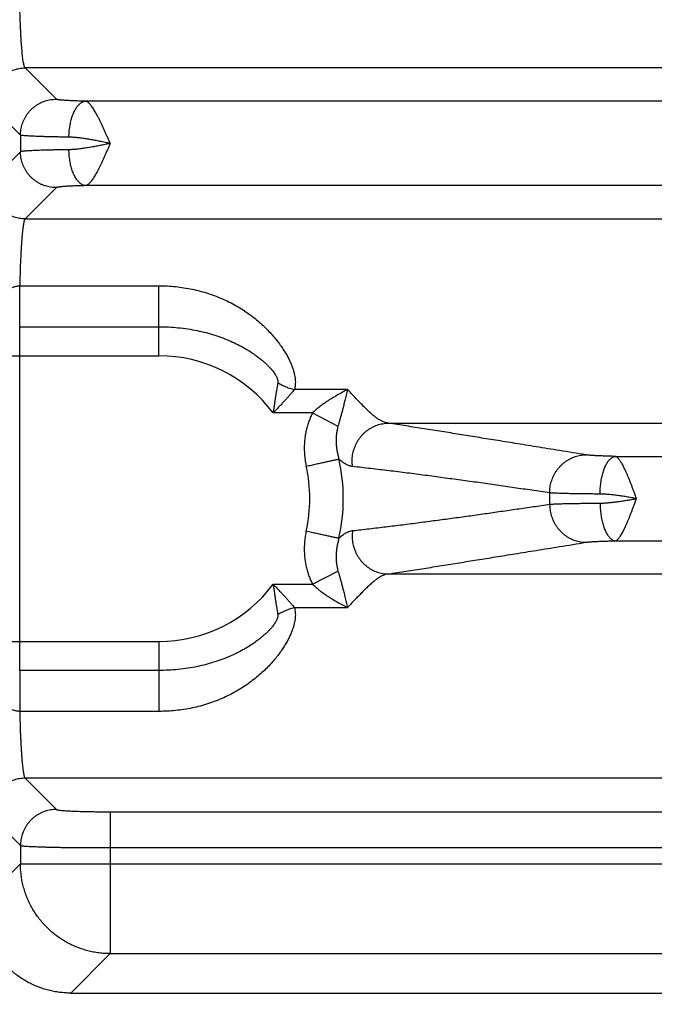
# Model space of a CAD drawing. Header units: inches. Extents: x 0 to 34, y 0 to 22.
# Tile 5 of 93: x 4.3 to 5, y 5.5 to 6.6. Entities that reach past the tile are written whole.
import ezdxf

# ---------------------------------------------------------------- set-up
doc = ezdxf.new("R2010")
doc.units = ezdxf.units.IN
doc.header["$LTSCALE"] = 1.87
doc.header["$MEASUREMENT"] = 0
doc.layers.get('0').update_dxf_attribs({"linetype": 'CONTINUOUS'})
doc.layers.add('DIMENSIONS', color=7, linetype='CONTINUOUS')
doc.styles.get("Standard").update_dxf_attribs({"font": 'txt', "width": 0.8})
doc.dimstyles.new('DIMSTYLE_1', dxfattribs={"dimtxt": 0.125, "dimasz": 0.18, "dimexe": 0.18, "dimexo": 0.0625, "dimgap": 0.09, "dimtad": 0, "dimtih": 1, "dimtoh": 1, "dimdec": 3, "dimzin": 4, "dimdsep": 46, "dimtxsty": 'STANDARD', "dimblk": '_FILLED', "dimblk1": '_FILLED', "dimblk2": '_FILLED', "dimcen": 0.09, "dimadec": 0, "dimazin": 0, "dimtp": 0.01, "dimtm": 0.01, "dimtfac": 1, "dimtdec": 3, "dimtofl": 0, "dimtmove": 0, "dimatfit": 3, "dimldrblk": '_FILLED', "dimfxl": 1, "dimtolj": 1, "dimtzin": 4, "dimarcsym": 0})

# ---------------------------------------------------------------- blocks, each defined once
blk = doc.blocks.new('_FILLED')
at = {"color": 0, "linetype": 'BYBLOCK'}
blk.add_solid([(0, 0), (-1, 0.1736), (-1, -0.1736)], dxfattribs=at)
blk = doc.blocks.new('*D1')
at = {"layer": 'DIMENSIONS', "color": 2, "linetype": 'CONTINUOUS'}
for p, q in [((5.9655, 7.0187), (5.9655, 4.6546)), ((4.231, 5.5113), (4.231, 4.6546)), ((4.231, 4.7796), (3.871, 4.7796)), ((5.9655, 4.7796), (6.3255, 4.7796))]:
    blk.add_line(p, q, dxfattribs=at)
at = {"layer": 'DIMENSIONS', "color": 2, "linetype": 'CONTINUOUS', "xscale": 0.18, "yscale": 0.18, "zscale": 0.18}
blk.add_blockref('_FILLED', (4.231, 4.7796), dxfattribs=at)
at = {"layer": 'DIMENSIONS', "color": 2, "linetype": 'CONTINUOUS', "xscale": 0.18, "yscale": 0.18, "zscale": 0.18, "rotation": 180}
blk.add_blockref('_FILLED', (5.9655, 4.7796), dxfattribs=at)
at = {"layer": 'DIMENSIONS', "color": 2, "linetype": 'CONTINUOUS', "width": 0.8}
for s, p in [('[', (5.0551, 4.7171)), (']', (5.6551, 4.7171)), ('1.735', (4.4301, 4.7171)), ('44.06', (5.1551, 4.7171))]:
    blk.add_text(s, height=0.125, dxfattribs=at).set_placement(p)

msp = doc.modelspace()

# ---------------------------------------------------------------- linework, layer by layer
at = {"color": 7, "linetype": 'CONTINUOUS'}
for p, q in [((4.3148, 6.5238), (4.2801, 6.5586)), ((7.6509, 6.5586), (4.2801, 6.5586)), ((4.2748, 6.4839), (4.2401, 6.5186)), ((7.5838, 6.5216), (4.3472, 6.5216)), ((4.2748, 6.4839), (4.2748, 6.4654)), ((4.2748, 6.4654), (4.2401, 6.4307)), ((4.3148, 6.4255), (4.2801, 6.3907)), ((7.5838, 6.4277), (4.3472, 6.4277)), ((4.2801, 6.3907), (7.6509, 6.3907)), ((4.274, 6.3163), (4.429, 6.3163)), ((4.429, 6.2386), (4.429, 6.3163)), ((4.274, 5.8885), (4.274, 6.2708)), ((4.274, 6.2708), (4.429, 6.2708)), ((4.2339, 6.2386), (4.429, 6.2386)), ((4.639, 6.2009), (4.5798, 6.2009)), ((4.6, 6.175), (4.5561, 6.175)), ((4.6, 6.175), (4.6283, 6.1603)), ((4.6844, 6.1636), (7.2466, 6.1636)), ((4.937, 6.1266), (6.994, 6.1266)), ((4.937, 6.0327), (6.994, 6.0327)), ((4.6, 5.9843), (4.6283, 5.999)), ((7.2466, 5.9957), (4.6844, 5.9957)), ((4.5561, 5.9843), (4.6, 5.9843)), ((4.5798, 5.9584), (4.639, 5.9584)), ((4.2339, 5.9207), (4.429, 5.9207)), ((4.429, 5.9207), (4.429, 5.843)), ((4.429, 5.8885), (4.274, 5.8885)), ((4.429, 5.843), (4.274, 5.843)), ((4.2801, 5.7686), (4.3148, 5.7338)), ((7.6509, 5.7686), (4.2801, 5.7686)), ((4.2401, 5.7286), (4.2748, 5.6939)), ((4.3747, 5.7313), (4.3747, 5.5735)), ((4.3747, 5.7313), (7.5562, 5.7313)), ((4.2748, 5.6939), (4.2748, 5.6734)), ((4.3747, 5.6914), (7.5562, 5.6914)), ((4.2748, 5.6734), (4.231, 5.6296)), ((4.2748, 5.6734), (7.6561, 5.6734)), ((4.3747, 5.5735), (4.3309, 5.5296)), ((4.3747, 5.5735), (7.5562, 5.5735)), ((4.3309, 5.5296), (7.6001, 5.5296))]:
    msp.add_line(p, q, dxfattribs=at)
for radius, start, end in [(0.1589, 36.8589, 90), (0.2052, 347.6104, 12.3905), (0.1679, 347.6097, 12.3903), (0.435, 359.1688, 0.8312), (0.1589, 270, 323.1429)]:
    msp.add_arc((4.429, 6.0796), radius, start, end, dxfattribs=at)
for points, knots in [([(4.2801, 6.5586), (4.2799, 6.5587), (4.2796, 6.5592), (4.2792, 6.5601), (4.2788, 6.5615), (4.2784, 6.5633), (4.278, 6.5655), (4.2776, 6.568), (4.2773, 6.571), (4.2769, 6.5743), (4.2766, 6.578), (4.2762, 6.5821), (4.2759, 6.5865), (4.2756, 6.5912), (4.2753, 6.5962), (4.2751, 6.6015), (4.2748, 6.6071), (4.2746, 6.6129), (4.2744, 6.6189), (4.2742, 6.6251), (4.2741, 6.6315), (4.2739, 6.638), (4.2738, 6.6447), (4.2737, 6.6515), (4.2737, 6.6583), (4.2736, 6.6652), (4.2736, 6.6721), (4.2736, 6.6791), (4.2737, 6.686), (4.2737, 6.6928), (4.2738, 6.6996), (4.2739, 6.7063), (4.2741, 6.7128), (4.2742, 6.7192), (4.2744, 6.7254), (4.2746, 6.7314), (4.2748, 6.7372), (4.2751, 6.7428), (4.2753, 6.7481), (4.2756, 6.7531), (4.2759, 6.7578), (4.2762, 6.7622), (4.2766, 6.7663), (4.2769, 6.77), (4.2773, 6.7733), (4.2776, 6.7763), (4.278, 6.7788), (4.2784, 6.781), (4.2788, 6.7828), (4.2792, 6.7842), (4.2796, 6.7851), (4.2799, 6.7856), (4.2801, 6.7857)], [0, 0, 0, 0, 0.002884, 0.007364, 0.013567, 0.02152, 0.031217, 0.042634, 0.055734, 0.070474, 0.086801, 0.104656, 0.123975, 0.144685, 0.16671, 0.189969, 0.214376, 0.239839, 0.266265, 0.293556, 0.32161, 0.350323, 0.37959, 0.409301, 0.439347, 0.469617, 0.5, 0.530382, 0.560652, 0.590699, 0.62041, 0.649677, 0.67839, 0.706444, 0.733735, 0.760161, 0.785624, 0.810031, 0.83329, 0.855315, 0.876025, 0.895343, 0.913199, 0.929526, 0.944266, 0.957366, 0.968783, 0.97848, 0.986433, 0.992636, 0.997116, 1, 1, 1, 1]), ([(4.2401, 6.5186), (4.2401, 6.5196), (4.2402, 6.5217), (4.2406, 6.5249), (4.2412, 6.5279), (4.242, 6.5309), (4.2431, 6.5339), (4.2444, 6.5367), (4.246, 6.5395), (4.2477, 6.5421), (4.2497, 6.5446), (4.2518, 6.5469), (4.2541, 6.549), (4.2566, 6.5509), (4.2592, 6.5527), (4.2619, 6.5542), (4.2648, 6.5555), (4.2677, 6.5566), (4.2707, 6.5575), (4.2738, 6.5581), (4.2769, 6.5585), (4.279, 6.5586), (4.2801, 6.5586)], [0, 0, 0, 0, 0.049974, 0.099954, 0.149942, 0.199937, 0.249938, 0.299943, 0.349954, 0.399967, 0.449983, 0.5, 0.550017, 0.600033, 0.650047, 0.700057, 0.750063, 0.800063, 0.850058, 0.900046, 0.950027, 1, 1, 1, 1]), ([(4.2748, 6.4839), (4.2748, 6.4849), (4.2749, 6.487), (4.2753, 6.4901), (4.2759, 6.4932), (4.2768, 6.4962), (4.2779, 6.4992), (4.2792, 6.502), (4.2807, 6.5047), (4.2825, 6.5074), (4.2844, 6.5098), (4.2865, 6.5121), (4.2888, 6.5143), (4.2913, 6.5162), (4.2939, 6.5179), (4.2966, 6.5195), (4.2995, 6.5208), (4.3024, 6.5219), (4.3055, 6.5227), (4.3085, 6.5234), (4.3117, 6.5237), (4.3137, 6.5238), (4.3148, 6.5238)], [0, 0, 0, 0, 0.049974, 0.099955, 0.149943, 0.199937, 0.249938, 0.299944, 0.349954, 0.399968, 0.449984, 0.500001, 0.550018, 0.600034, 0.650048, 0.700058, 0.750064, 0.800064, 0.850059, 0.900046, 0.950027, 1, 1, 1, 1]), ([(4.3472, 6.5216), (4.346, 6.5216), (4.3436, 6.5217), (4.3401, 6.5218), (4.3368, 6.5219), (4.3336, 6.522), (4.3307, 6.5222), (4.3279, 6.5223), (4.3254, 6.5224), (4.3232, 6.5226), (4.3211, 6.5228), (4.3194, 6.5229), (4.3179, 6.5231), (4.3167, 6.5233), (4.3158, 6.5234), (4.3152, 6.5236), (4.3149, 6.5237), (4.3148, 6.5238)], [0, 0, 0, 0, 0.111215, 0.218613, 0.32134, 0.418657, 0.509891, 0.594413, 0.671716, 0.741535, 0.80362, 0.857677, 0.903391, 0.940513, 0.968884, 0.988558, 1, 1, 1, 1]), ([(4.3288, 6.4817), (4.3288, 6.4827), (4.3289, 6.4847), (4.3291, 6.4877), (4.3294, 6.4907), (4.3299, 6.4937), (4.3304, 6.4966), (4.331, 6.4994), (4.3317, 6.5021), (4.3325, 6.5046), (4.3334, 6.5071), (4.3344, 6.5093), (4.3354, 6.5115), (4.3366, 6.5134), (4.3377, 6.5152), (4.339, 6.5168), (4.3403, 6.5181), (4.3416, 6.5193), (4.3429, 6.5202), (4.3443, 6.5209), (4.3457, 6.5214), (4.3467, 6.5216), (4.3472, 6.5216)], [0, 0, 0, 0, 0.065255, 0.130249, 0.194683, 0.258263, 0.320703, 0.381729, 0.441083, 0.498524, 0.553834, 0.606821, 0.657326, 0.705227, 0.750449, 0.79297, 0.832834, 0.870162, 0.905169, 0.938173, 0.969604, 1, 1, 1, 1]), ([(4.3747, 6.4747), (4.3742, 6.4759), (4.3732, 6.4783), (4.3716, 6.4819), (4.37, 6.4854), (4.3684, 6.4889), (4.3669, 6.4923), (4.3654, 6.4956), (4.3639, 6.4988), (4.3624, 6.5018), (4.3609, 6.5047), (4.3595, 6.5073), (4.3581, 6.5098), (4.3567, 6.5121), (4.3554, 6.5141), (4.3541, 6.516), (4.3529, 6.5175), (4.3516, 6.5189), (4.3505, 6.52), (4.3494, 6.5208), (4.3483, 6.5213), (4.3475, 6.5216), (4.3472, 6.5216)], [0, 0, 0, 0, 0.071628, 0.142819, 0.213165, 0.282318, 0.349924, 0.415628, 0.479077, 0.539936, 0.597909, 0.652728, 0.704165, 0.75203, 0.796126, 0.836352, 0.872722, 0.905153, 0.933638, 0.958589, 0.980696, 1, 1, 1, 1]), ([(4.3288, 6.4817), (4.327, 6.4817), (4.3235, 6.4817), (4.3183, 6.4818), (4.3133, 6.4819), (4.3085, 6.482), (4.3041, 6.4821), (4.2998, 6.4822), (4.2959, 6.4824), (4.2923, 6.4825), (4.2889, 6.4826), (4.286, 6.4828), (4.2833, 6.4829), (4.281, 6.4831), (4.2791, 6.4832), (4.2775, 6.4834), (4.2762, 6.4835), (4.2754, 6.4837), (4.275, 6.4838), (4.2748, 6.4839)], [0, 0, 0, 0, 0.099918, 0.196189, 0.288445, 0.376336, 0.459531, 0.537715, 0.610595, 0.677901, 0.739388, 0.794832, 0.844029, 0.886803, 0.922998, 0.952484, 0.975163, 0.990979, 1, 1, 1, 1]), ([(4.3748, 6.4746), (4.3729, 6.475), (4.369, 6.4758), (4.3634, 6.477), (4.3578, 6.478), (4.3523, 6.479), (4.3471, 6.4799), (4.3421, 6.4806), (4.3373, 6.4812), (4.333, 6.4815), (4.3301, 6.4816), (4.3288, 6.4817)], [0, 0, 0, 0, 0.126038, 0.25064, 0.373216, 0.492443, 0.607281, 0.716584, 0.819014, 0.91372, 1, 1, 1, 1]), ([(4.3748, 6.4746), (4.3729, 6.4742), (4.369, 6.4735), (4.3634, 6.4723), (4.3578, 6.4713), (4.3523, 6.4703), (4.3471, 6.4694), (4.3421, 6.4687), (4.3373, 6.4681), (4.333, 6.4678), (4.3301, 6.4677), (4.3288, 6.4676)], [0, 0, 0, 0, 0.126011, 0.250807, 0.373507, 0.492727, 0.607519, 0.716621, 0.818897, 0.913553, 1, 1, 1, 1]), ([(4.3747, 6.4747), (4.3742, 6.4734), (4.3732, 6.471), (4.3716, 6.4674), (4.37, 6.4639), (4.3684, 6.4604), (4.3669, 6.457), (4.3654, 6.4537), (4.3639, 6.4505), (4.3624, 6.4475), (4.3609, 6.4446), (4.3595, 6.442), (4.3581, 6.4395), (4.3567, 6.4372), (4.3554, 6.4352), (4.3541, 6.4333), (4.3529, 6.4318), (4.3517, 6.4304), (4.3505, 6.4293), (4.3494, 6.4285), (4.3483, 6.428), (4.3475, 6.4277), (4.3472, 6.4277)], [0, 0, 0, 0, 0.071731, 0.142836, 0.213149, 0.2823, 0.349923, 0.415644, 0.479101, 0.539958, 0.597929, 0.652749, 0.704195, 0.752058, 0.796156, 0.836399, 0.872781, 0.905146, 0.933638, 0.958699, 0.980749, 1, 1, 1, 1]), ([(4.3288, 6.4676), (4.327, 6.4676), (4.3235, 6.4676), (4.3183, 6.4675), (4.3133, 6.4674), (4.3085, 6.4673), (4.3041, 6.4672), (4.2998, 6.4671), (4.2959, 6.4669), (4.2923, 6.4668), (4.289, 6.4667), (4.286, 6.4665), (4.2833, 6.4664), (4.281, 6.4662), (4.2791, 6.4661), (4.2775, 6.4659), (4.2762, 6.4658), (4.2754, 6.4656), (4.275, 6.4655), (4.2748, 6.4654)], [0, 0, 0, 0, 0.09992, 0.196185, 0.288435, 0.376322, 0.459512, 0.537687, 0.610554, 0.677846, 0.739324, 0.794768, 0.843977, 0.886768, 0.92298, 0.952478, 0.975162, 0.990979, 1, 1, 1, 1]), ([(4.3148, 6.4255), (4.3137, 6.4255), (4.3117, 6.4256), (4.3085, 6.4259), (4.3055, 6.4266), (4.3024, 6.4274), (4.2995, 6.4285), (4.2966, 6.4298), (4.2939, 6.4314), (4.2913, 6.4331), (4.2888, 6.435), (4.2865, 6.4372), (4.2844, 6.4395), (4.2825, 6.4419), (4.2807, 6.4446), (4.2792, 6.4473), (4.2779, 6.4501), (4.2768, 6.4531), (4.2759, 6.4561), (4.2753, 6.4592), (4.2749, 6.4623), (4.2748, 6.4644), (4.2748, 6.4654)], [0, 0, 0, 0, 0.049973, 0.099953, 0.149941, 0.199935, 0.249935, 0.299941, 0.349951, 0.399965, 0.449981, 0.499998, 0.550016, 0.600032, 0.650045, 0.700056, 0.750062, 0.800062, 0.850057, 0.900045, 0.950026, 1, 1, 1, 1]), ([(4.3472, 6.4277), (4.3467, 6.4277), (4.3457, 6.4279), (4.3443, 6.4284), (4.3429, 6.4291), (4.3416, 6.43), (4.3403, 6.4312), (4.339, 6.4325), (4.3377, 6.4341), (4.3366, 6.4359), (4.3354, 6.4378), (4.3344, 6.4399), (4.3334, 6.4422), (4.3325, 6.4447), (4.3317, 6.4472), (4.331, 6.4499), (4.3304, 6.4527), (4.3299, 6.4556), (4.3294, 6.4585), (4.3291, 6.4616), (4.3289, 6.4646), (4.3288, 6.4666), (4.3288, 6.4676)], [0, 0, 0, 0, 0.030396, 0.061827, 0.094831, 0.129838, 0.167166, 0.20703, 0.249551, 0.294773, 0.342674, 0.393179, 0.446167, 0.501476, 0.558917, 0.618271, 0.679298, 0.741738, 0.805317, 0.869751, 0.934745, 1, 1, 1, 1]), ([(4.2801, 6.3907), (4.279, 6.3907), (4.2769, 6.3908), (4.2738, 6.3912), (4.2707, 6.3918), (4.2677, 6.3927), (4.2648, 6.3938), (4.2619, 6.3951), (4.2592, 6.3966), (4.2566, 6.3984), (4.2541, 6.4003), (4.2518, 6.4024), (4.2497, 6.4047), (4.2477, 6.4072), (4.246, 6.4098), (4.2444, 6.4126), (4.2431, 6.4154), (4.242, 6.4184), (4.2412, 6.4214), (4.2406, 6.4244), (4.2402, 6.4276), (4.2401, 6.4297), (4.2401, 6.4307)], [0, 0, 0, 0, 0.049973, 0.099954, 0.149942, 0.199937, 0.249937, 0.299943, 0.349953, 0.399967, 0.449983, 0.5, 0.550017, 0.600033, 0.650046, 0.700056, 0.750062, 0.800063, 0.850058, 0.900046, 0.950026, 1, 1, 1, 1]), ([(4.3472, 6.4277), (4.346, 6.4277), (4.3436, 6.4276), (4.3401, 6.4275), (4.3368, 6.4274), (4.3336, 6.4273), (4.3307, 6.4271), (4.3279, 6.427), (4.3254, 6.4269), (4.3232, 6.4267), (4.3211, 6.4265), (4.3194, 6.4264), (4.3179, 6.4262), (4.3167, 6.426), (4.3158, 6.4259), (4.3152, 6.4257), (4.3149, 6.4256), (4.3148, 6.4255)], [0, 0, 0, 0, 0.111316, 0.218745, 0.321494, 0.418827, 0.510062, 0.594557, 0.671808, 0.741573, 0.803624, 0.857672, 0.903389, 0.940518, 0.968896, 0.98856, 1, 1, 1, 1]), ([(4.2801, 6.3907), (4.2799, 6.3906), (4.2796, 6.3902), (4.2792, 6.3893), (4.2788, 6.388), (4.2785, 6.3863), (4.2781, 6.3843), (4.2777, 6.3819), (4.2774, 6.3791), (4.277, 6.376), (4.2767, 6.3726), (4.2764, 6.3688), (4.2761, 6.3647), (4.2758, 6.3603), (4.2755, 6.3556), (4.2752, 6.3507), (4.275, 6.3454), (4.2747, 6.34), (4.2745, 6.3344), (4.2744, 6.3285), (4.2742, 6.3225), (4.2741, 6.3184), (4.274, 6.3163)], [0, 0, 0, 0, 0.008371, 0.021223, 0.038918, 0.061538, 0.089071, 0.121464, 0.158634, 0.200473, 0.246841, 0.297576, 0.352506, 0.411454, 0.474216, 0.540556, 0.610227, 0.682985, 0.758591, 0.836798, 0.917353, 1, 1, 1, 1]), ([(4.2404, 6.2792), (4.2408, 6.2808), (4.2418, 6.284), (4.2436, 6.2887), (4.2456, 6.2932), (4.2478, 6.2973), (4.2502, 6.301), (4.2526, 6.3042), (4.255, 6.3069), (4.2574, 6.3091), (4.2597, 6.311), (4.2618, 6.3124), (4.2638, 6.3136), (4.2657, 6.3145), (4.2675, 6.3152), (4.2692, 6.3157), (4.2708, 6.316), (4.2724, 6.3163), (4.2735, 6.3163), (4.274, 6.3163)], [0, 0, 0, 0, 0.094376, 0.188304, 0.280217, 0.368373, 0.451213, 0.527116, 0.595183, 0.655801, 0.709719, 0.757915, 0.801259, 0.840353, 0.875895, 0.9087, 0.939671, 0.969763, 1, 1, 1, 1]), ([(4.274, 6.2708), (4.274, 6.2714), (4.274, 6.2726), (4.274, 6.2746), (4.274, 6.2767), (4.274, 6.279), (4.274, 6.2815), (4.274, 6.2841), (4.274, 6.2867), (4.274, 6.2895), (4.274, 6.2924), (4.274, 6.2954), (4.274, 6.2984), (4.274, 6.3014), (4.274, 6.3044), (4.274, 6.3075), (4.274, 6.3105), (4.274, 6.3134), (4.274, 6.3154), (4.274, 6.3163)], [0, 0, 0, 0, 0.038887, 0.081935, 0.128878, 0.179422, 0.233253, 0.290037, 0.349419, 0.411032, 0.474491, 0.539402, 0.605361, 0.671959, 0.738779, 0.805407, 0.871428, 0.93643, 1, 1, 1, 1]), ([(4.429, 6.3163), (4.4321, 6.3163), (4.4383, 6.3162), (4.4476, 6.3155), (4.4568, 6.3143), (4.466, 6.3126), (4.4751, 6.3105), (4.484, 6.3078), (4.4927, 6.3047), (4.5012, 6.3012), (4.5093, 6.2973), (4.517, 6.293), (4.5244, 6.2884), (4.5312, 6.2836), (4.5376, 6.2786), (4.5436, 6.2734), (4.549, 6.2683), (4.5539, 6.2631), (4.5583, 6.258), (4.5623, 6.253), (4.5658, 6.2481), (4.5689, 6.2434), (4.5716, 6.2388), (4.5739, 6.2344), (4.5758, 6.2303), (4.5774, 6.2263), (4.5787, 6.2224), (4.5796, 6.2188), (4.5803, 6.2154), (4.5807, 6.2121), (4.5809, 6.209), (4.5808, 6.2062), (4.5804, 6.2034), (4.5801, 6.2017), (4.5798, 6.2009)], [0, 0, 0, 0, 0.044317, 0.088821, 0.133411, 0.177997, 0.222494, 0.266817, 0.310862, 0.354513, 0.397602, 0.439917, 0.481253, 0.521416, 0.560231, 0.597549, 0.633258, 0.667273, 0.699539, 0.730019, 0.758715, 0.785647, 0.810858, 0.834408, 0.856372, 0.876864, 0.895982, 0.913831, 0.930527, 0.946145, 0.960799, 0.974589, 0.987625, 1, 1, 1, 1]), ([(4.429, 6.2708), (4.4326, 6.2708), (4.4398, 6.2706), (4.4505, 6.2698), (4.4611, 6.2685), (4.4714, 6.2666), (4.4814, 6.2643), (4.491, 6.2615), (4.5002, 6.2584), (4.5088, 6.2548), (4.5168, 6.2511), (4.524, 6.2472), (4.5302, 6.2434), (4.5356, 6.2398), (4.5402, 6.2364), (4.5441, 6.2333), (4.5475, 6.2303), (4.5503, 6.2276), (4.5527, 6.2251), (4.5547, 6.2228), (4.5564, 6.2207), (4.5577, 6.2188), (4.5589, 6.217), (4.5597, 6.2154), (4.5604, 6.2139), (4.5609, 6.2126), (4.5612, 6.2115), (4.5613, 6.2104), (4.5614, 6.2095), (4.5613, 6.2089), (4.5613, 6.2087)], [0, 0, 0, 0, 0.070172, 0.139934, 0.208967, 0.276968, 0.343613, 0.408545, 0.471443, 0.531974, 0.589541, 0.642836, 0.690439, 0.732274, 0.768968, 0.801343, 0.829938, 0.855198, 0.87752, 0.897244, 0.914642, 0.92996, 0.943415, 0.955213, 0.965505, 0.974433, 0.982163, 0.988876, 0.994758, 1, 1, 1, 1]), ([(4.5613, 6.2087), (4.5611, 6.2078), (4.5608, 6.2059), (4.5603, 6.2029), (4.5598, 6.1996), (4.5593, 6.1962), (4.5587, 6.1924), (4.5581, 6.1885), (4.5575, 6.1842), (4.5568, 6.1797), (4.5564, 6.1766), (4.5561, 6.175)], [0, 0, 0, 0, 0.081598, 0.170108, 0.265814, 0.368907, 0.479513, 0.597719, 0.723753, 0.857814, 1, 1, 1, 1]), ([(4.5798, 6.2009), (4.5792, 6.2001), (4.5779, 6.1986), (4.5758, 6.1961), (4.5735, 6.1935), (4.5711, 6.1908), (4.5684, 6.1879), (4.5656, 6.1848), (4.5626, 6.1816), (4.5594, 6.1783), (4.5573, 6.1761), (4.5561, 6.175)], [0, 0, 0, 0, 0.083726, 0.174709, 0.272889, 0.378077, 0.49001, 0.608396, 0.733036, 0.863682, 1, 1, 1, 1]), ([(4.5613, 6.2087), (4.5621, 6.2082), (4.5637, 6.2072), (4.5663, 6.2058), (4.5689, 6.2045), (4.5716, 6.2034), (4.5743, 6.2024), (4.577, 6.2016), (4.5789, 6.2011), (4.5798, 6.2009)], [0, 0, 0, 0, 0.141653, 0.284497, 0.428062, 0.571873, 0.715449, 0.858314, 1, 1, 1, 1]), ([(4.639, 6.2009), (4.6371, 6.1999), (4.6331, 6.1978), (4.6272, 6.1946), (4.6215, 6.1911), (4.6161, 6.1877), (4.6112, 6.1843), (4.607, 6.1811), (4.6033, 6.178), (4.6011, 6.176), (4.6, 6.175)], [0, 0, 0, 0, 0.139528, 0.285188, 0.429976, 0.567094, 0.692694, 0.805774, 0.907702, 1, 1, 1, 1]), ([(4.639, 6.2009), (4.6385, 6.1988), (4.6374, 6.1947), (4.636, 6.189), (4.6347, 6.1837), (4.6335, 6.1788), (4.6323, 6.1744), (4.6312, 6.1704), (4.6302, 6.1667), (4.6292, 6.1634), (4.6286, 6.1613), (4.6283, 6.1603)], [0, 0, 0, 0, 0.154546, 0.296273, 0.425766, 0.544118, 0.652532, 0.751893, 0.842583, 0.925173, 1, 1, 1, 1]), ([(4.6481, 6.1911), (4.6471, 6.1922), (4.645, 6.1941), (4.6422, 6.1976), (4.6401, 6.1998), (4.639, 6.2009)], [0, 0, 0, 0, 0.322357, 0.651138, 1, 1, 1, 1]), ([(4.6844, 6.1636), (4.6834, 6.1637), (4.6815, 6.164), (4.6787, 6.165), (4.6758, 6.1664), (4.6727, 6.1683), (4.6696, 6.1705), (4.6664, 6.1732), (4.663, 6.1762), (4.6595, 6.1796), (4.6559, 6.1832), (4.6522, 6.1872), (4.6494, 6.1897), (4.6481, 6.1911)], [0, 0, 0, 0, 0.059941, 0.124511, 0.194625, 0.271083, 0.354405, 0.444834, 0.542427, 0.647016, 0.758251, 0.875656, 1, 1, 1, 1]), ([(4.6, 6.175), (4.5993, 6.1735), (4.5978, 6.1705), (4.5959, 6.1657), (4.5943, 6.1607), (4.5929, 6.1554), (4.5919, 6.15), (4.5911, 6.1444), (4.5908, 6.1387), (4.5908, 6.133), (4.5911, 6.1272), (4.5918, 6.1214), (4.5925, 6.1176), (4.593, 6.1157)], [0, 0, 0, 0, 0.081064, 0.165231, 0.252125, 0.341331, 0.432419, 0.524966, 0.618671, 0.713285, 0.808553, 0.904215, 1, 1, 1, 1]), ([(4.6283, 6.1603), (4.6281, 6.1593), (4.6275, 6.1572), (4.6269, 6.1537), (4.6264, 6.1499), (4.6262, 6.1457), (4.6263, 6.1413), (4.6266, 6.1369), (4.6273, 6.1324), (4.6282, 6.1279), (4.6289, 6.1251), (4.6294, 6.1237)], [0, 0, 0, 0, 0.083638, 0.178925, 0.283784, 0.396275, 0.514568, 0.636451, 0.759571, 0.881574, 1, 1, 1, 1]), ([(4.6446, 6.1153), (4.6444, 6.1163), (4.6442, 6.1185), (4.6441, 6.1217), (4.6442, 6.125), (4.6446, 6.1282), (4.6453, 6.1314), (4.6461, 6.1346), (4.6473, 6.1376), (4.6486, 6.1406), (4.6501, 6.1435), (4.6519, 6.1462), (4.6539, 6.1488), (4.656, 6.1512), (4.6583, 6.1534), (4.6608, 6.1554), (4.6634, 6.1573), (4.6662, 6.1589), (4.669, 6.1603), (4.672, 6.1614), (4.675, 6.1624), (4.6781, 6.163), (4.6812, 6.1634), (4.6833, 6.1636), (4.6844, 6.1636)], [0, 0, 0, 0, 0.04597, 0.092, 0.138069, 0.184157, 0.230245, 0.27631, 0.322334, 0.368297, 0.414182, 0.459971, 0.505653, 0.551215, 0.596649, 0.641951, 0.687117, 0.73215, 0.777053, 0.821835, 0.866506, 0.911079, 0.955571, 1, 1, 1, 1]), ([(4.9043, 6.1283), (4.8945, 6.1299), (4.876, 6.1329), (4.8497, 6.1371), (4.8259, 6.141), (4.804, 6.1445), (4.7834, 6.1478), (4.7636, 6.151), (4.7439, 6.1542), (4.7241, 6.1573), (4.7043, 6.1604), (4.691, 6.1625), (4.6844, 6.1636)], [0, 0, 0, 0, 0.133447, 0.252382, 0.359649, 0.458105, 0.550635, 0.64014, 0.729347, 0.81914, 0.909402, 1, 1, 1, 1]), ([(4.593, 6.1157), (4.5939, 6.1159), (4.5959, 6.1163), (4.5987, 6.1169), (4.6016, 6.1176), (4.6044, 6.1182), (4.6071, 6.1188), (4.6097, 6.1194), (4.6123, 6.1199), (4.6147, 6.1204), (4.617, 6.121), (4.6191, 6.1214), (4.6211, 6.1219), (4.623, 6.1223), (4.6246, 6.1226), (4.6261, 6.123), (4.6274, 6.1232), (4.6284, 6.1235), (4.6291, 6.1236), (4.6294, 6.1237)], [0, 0, 0, 0, 0.079637, 0.158802, 0.237026, 0.313846, 0.388805, 0.46146, 0.531381, 0.598152, 0.661378, 0.720686, 0.775722, 0.826161, 0.871706, 0.912085, 0.947059, 0.976421, 1, 1, 1, 1]), ([(4.6446, 6.1153), (4.644, 6.1153), (4.6428, 6.1155), (4.641, 6.116), (4.6392, 6.1168), (4.6373, 6.1177), (4.6354, 6.1188), (4.6334, 6.1202), (4.6314, 6.1218), (4.6301, 6.123), (4.6294, 6.1237)], [0, 0, 0, 0, 0.100728, 0.205767, 0.316339, 0.433537, 0.558551, 0.693182, 0.839538, 1, 1, 1, 1]), ([(4.864, 6.086), (4.864, 6.087), (4.864, 6.0891), (4.8644, 6.0922), (4.8649, 6.0953), (4.8657, 6.0983), (4.8667, 6.1013), (4.8679, 6.1042), (4.8693, 6.107), (4.8709, 6.1096), (4.8727, 6.1122), (4.8747, 6.1146), (4.8768, 6.1168), (4.8791, 6.1189), (4.8815, 6.1208), (4.8841, 6.1225), (4.8868, 6.124), (4.8895, 6.1252), (4.8924, 6.1263), (4.8953, 6.1272), (4.8983, 6.1278), (4.9013, 6.1282), (4.9033, 6.1283), (4.9043, 6.1283)], [0, 0, 0, 0, 0.048256, 0.096535, 0.144819, 0.193089, 0.241328, 0.289516, 0.337638, 0.385679, 0.433624, 0.481464, 0.529188, 0.576789, 0.624266, 0.671615, 0.718839, 0.765943, 0.812934, 0.859822, 0.906619, 0.953339, 1, 1, 1, 1]), ([(4.937, 6.1266), (4.9358, 6.1266), (4.9334, 6.1267), (4.93, 6.1268), (4.9267, 6.1269), (4.9235, 6.127), (4.9205, 6.1271), (4.9177, 6.1272), (4.9151, 6.1273), (4.9127, 6.1275), (4.9106, 6.1276), (4.9086, 6.1278), (4.907, 6.1279), (4.9056, 6.1281), (4.9047, 6.1282), (4.9043, 6.1283)], [0, 0, 0, 0, 0.108737, 0.214139, 0.315601, 0.412507, 0.504287, 0.590425, 0.670421, 0.743808, 0.8102, 0.869257, 0.92068, 0.964286, 1, 1, 1, 1]), ([(4.92, 6.0847), (4.92, 6.0858), (4.9201, 6.0879), (4.9203, 6.0911), (4.9206, 6.0942), (4.921, 6.0973), (4.9214, 6.1003), (4.922, 6.1033), (4.9227, 6.1061), (4.9234, 6.1088), (4.9242, 6.1113), (4.9251, 6.1137), (4.9261, 6.116), (4.9271, 6.118), (4.9282, 6.1199), (4.9294, 6.1215), (4.9306, 6.1229), (4.9318, 6.1242), (4.933, 6.1251), (4.9343, 6.1259), (4.9356, 6.1264), (4.9365, 6.1266), (4.937, 6.1266)], [0, 0, 0, 0, 0.066926, 0.133575, 0.19962, 0.264739, 0.32862, 0.390961, 0.451476, 0.509896, 0.565975, 0.619494, 0.670264, 0.718136, 0.763006, 0.804827, 0.843618, 0.879488, 0.912648, 0.943438, 0.972345, 1, 1, 1, 1]), ([(4.9606, 6.0797), (4.9602, 6.0809), (4.9593, 6.0833), (4.9579, 6.0869), (4.9566, 6.0904), (4.9553, 6.0939), (4.954, 6.0973), (4.9527, 6.1006), (4.9514, 6.1037), (4.9501, 6.1067), (4.9489, 6.1096), (4.9476, 6.1123), (4.9464, 6.1148), (4.9453, 6.117), (4.9441, 6.1191), (4.943, 6.1209), (4.9419, 6.1225), (4.9409, 6.1238), (4.9399, 6.1249), (4.9389, 6.1258), (4.9379, 6.1263), (4.9373, 6.1266), (4.937, 6.1266)], [0, 0, 0, 0, 0.071777, 0.143645, 0.214673, 0.2845, 0.352769, 0.419115, 0.483175, 0.544599, 0.603075, 0.658311, 0.710052, 0.758069, 0.802166, 0.842234, 0.878232, 0.909993, 0.937653, 0.961645, 0.982318, 1, 1, 1, 1]), ([(4.864, 6.086), (4.8574, 6.0869), (4.8442, 6.0889), (4.8245, 6.0917), (4.8048, 6.0946), (4.785, 6.0974), (4.7651, 6.1001), (4.7453, 6.1028), (4.7253, 6.1055), (4.7053, 6.1081), (4.6851, 6.1106), (4.6649, 6.113), (4.6513, 6.1145), (4.6446, 6.1153)], [0, 0, 0, 0, 0.090107, 0.180021, 0.270002, 0.360309, 0.450965, 0.541613, 0.632313, 0.723578, 0.815464, 0.907697, 1, 1, 1, 1]), ([(4.92, 6.0847), (4.9182, 6.0847), (4.9147, 6.0847), (4.9095, 6.0848), (4.9045, 6.0848), (4.8997, 6.0849), (4.8951, 6.085), (4.8908, 6.085), (4.8866, 6.0851), (4.8828, 6.0852), (4.8792, 6.0853), (4.8759, 6.0854), (4.8729, 6.0855), (4.8702, 6.0856), (4.8678, 6.0857), (4.8658, 6.0858), (4.8645, 6.0859), (4.864, 6.086)], [0, 0, 0, 0, 0.095382, 0.187919, 0.277279, 0.363142, 0.445202, 0.523167, 0.596755, 0.665703, 0.729763, 0.788707, 0.842326, 0.890428, 0.932842, 0.96941, 1, 1, 1, 1]), ([(4.9606, 6.0796), (4.9587, 6.08), (4.955, 6.0806), (4.9495, 6.0816), (4.944, 6.0824), (4.9387, 6.0832), (4.9336, 6.0838), (4.9288, 6.0843), (4.9243, 6.0846), (4.9214, 6.0847), (4.92, 6.0847)], [0, 0, 0, 0, 0.139356, 0.277067, 0.412108, 0.543272, 0.669173, 0.788141, 0.898799, 1, 1, 1, 1]), ([(4.92, 6.0746), (4.9214, 6.0746), (4.9243, 6.0747), (4.9288, 6.075), (4.9336, 6.0755), (4.9387, 6.0761), (4.944, 6.0769), (4.9495, 6.0777), (4.955, 6.0787), (4.9587, 6.0793), (4.9606, 6.0796)], [0, 0, 0, 0, 0.101079, 0.211695, 0.330687, 0.456617, 0.587779, 0.722901, 0.860593, 1, 1, 1, 1]), ([(4.937, 6.0327), (4.9373, 6.0327), (4.9379, 6.033), (4.9389, 6.0335), (4.9399, 6.0344), (4.9409, 6.0355), (4.9419, 6.0368), (4.943, 6.0384), (4.9441, 6.0402), (4.9453, 6.0423), (4.9464, 6.0446), (4.9476, 6.047), (4.9489, 6.0497), (4.9501, 6.0526), (4.9514, 6.0556), (4.9527, 6.0588), (4.954, 6.0621), (4.9553, 6.0655), (4.9566, 6.0689), (4.9579, 6.0725), (4.9593, 6.0761), (4.9602, 6.0785), (4.9606, 6.0797)], [0, 0, 0, 0, 0.017642, 0.038364, 0.062169, 0.089766, 0.121555, 0.157512, 0.197534, 0.2416, 0.289583, 0.341272, 0.39645, 0.454864, 0.516229, 0.580253, 0.646597, 0.714883, 0.784713, 0.85569, 0.92742, 1, 1, 1, 1]), ([(4.6446, 6.044), (4.6508, 6.0447), (4.6632, 6.0461), (4.6818, 6.0483), (4.7003, 6.0506), (4.7187, 6.053), (4.737, 6.0554), (4.7552, 6.0578), (4.7735, 6.0603), (4.7916, 6.0629), (4.8097, 6.0655), (4.8278, 6.0681), (4.8459, 6.0707), (4.8579, 6.0724), (4.864, 6.0733)], [0, 0, 0, 0, 0.08466, 0.16933, 0.253747, 0.337643, 0.420888, 0.503872, 0.586945, 0.669916, 0.752563, 0.834999, 0.917415, 1, 1, 1, 1]), ([(4.864, 6.0733), (4.8645, 6.0734), (4.8658, 6.0735), (4.8678, 6.0736), (4.8702, 6.0737), (4.8729, 6.0738), (4.8759, 6.0739), (4.8792, 6.074), (4.8828, 6.0741), (4.8866, 6.0742), (4.8908, 6.0743), (4.8951, 6.0743), (4.8997, 6.0744), (4.9045, 6.0745), (4.9095, 6.0745), (4.9147, 6.0746), (4.9182, 6.0746), (4.92, 6.0746)], [0, 0, 0, 0, 0.03059, 0.067158, 0.109572, 0.157674, 0.211293, 0.270237, 0.334297, 0.403245, 0.476833, 0.554797, 0.636857, 0.72272, 0.81208, 0.904617, 1, 1, 1, 1]), ([(4.864, 6.0733), (4.864, 6.0723), (4.864, 6.0702), (4.8644, 6.0671), (4.8649, 6.064), (4.8657, 6.061), (4.8667, 6.058), (4.8679, 6.0551), (4.8693, 6.0523), (4.8709, 6.0497), (4.8727, 6.0471), (4.8747, 6.0447), (4.8768, 6.0425), (4.8791, 6.0404), (4.8815, 6.0385), (4.8841, 6.0368), (4.8868, 6.0353), (4.8895, 6.0341), (4.8924, 6.033), (4.8953, 6.0321), (4.8983, 6.0315), (4.9013, 6.0311), (4.9033, 6.031), (4.9043, 6.031)], [0, 0, 0, 0, 0.048255, 0.096534, 0.144818, 0.193087, 0.241325, 0.289514, 0.337635, 0.385676, 0.433621, 0.48146, 0.529184, 0.576786, 0.624262, 0.671612, 0.718836, 0.76594, 0.812932, 0.85982, 0.906617, 0.953339, 1, 1, 1, 1]), ([(4.92, 6.0746), (4.92, 6.0735), (4.9201, 6.0714), (4.9203, 6.0682), (4.9206, 6.0651), (4.921, 6.062), (4.9214, 6.059), (4.922, 6.056), (4.9227, 6.0532), (4.9234, 6.0505), (4.9242, 6.048), (4.9251, 6.0456), (4.9261, 6.0433), (4.9271, 6.0413), (4.9282, 6.0394), (4.9294, 6.0378), (4.9306, 6.0364), (4.9318, 6.0351), (4.933, 6.0342), (4.9343, 6.0334), (4.9356, 6.0329), (4.9365, 6.0327), (4.937, 6.0327)], [0, 0, 0, 0, 0.066925, 0.133573, 0.199617, 0.264736, 0.328617, 0.390957, 0.451472, 0.509892, 0.565971, 0.61949, 0.670261, 0.718133, 0.763004, 0.804825, 0.843617, 0.879487, 0.912647, 0.943438, 0.972345, 1, 1, 1, 1]), ([(4.593, 6.0436), (4.5925, 6.0417), (4.5918, 6.0379), (4.5911, 6.0321), (4.5908, 6.0263), (4.5908, 6.0205), (4.5911, 6.0148), (4.5919, 6.0092), (4.5929, 6.0038), (4.5943, 5.9986), (4.5959, 5.9935), (4.5978, 5.9888), (4.5993, 5.9858), (4.6, 5.9843)], [0, 0, 0, 0, 0.096245, 0.192167, 0.28755, 0.382181, 0.47586, 0.568387, 0.659477, 0.748657, 0.835444, 0.919369, 1, 1, 1, 1]), ([(4.593, 6.0436), (4.5939, 6.0434), (4.5959, 6.043), (4.5987, 6.0424), (4.6016, 6.0417), (4.6044, 6.0411), (4.6071, 6.0405), (4.6097, 6.0399), (4.6123, 6.0394), (4.6147, 6.0388), (4.617, 6.0383), (4.6191, 6.0379), (4.6211, 6.0374), (4.623, 6.037), (4.6246, 6.0367), (4.6261, 6.0363), (4.6274, 6.0361), (4.6284, 6.0358), (4.6291, 6.0357), (4.6294, 6.0356)], [0, 0, 0, 0, 0.079639, 0.158806, 0.237031, 0.313852, 0.388811, 0.461466, 0.531386, 0.598157, 0.661382, 0.720689, 0.775724, 0.826162, 0.871706, 0.912085, 0.947059, 0.97642, 1, 1, 1, 1]), ([(4.6294, 6.0356), (4.6289, 6.0342), (4.6282, 6.0313), (4.6272, 6.0269), (4.6266, 6.0224), (4.6263, 6.018), (4.6262, 6.0136), (4.6264, 6.0094), (4.6269, 6.0056), (4.6275, 6.0021), (4.6281, 6), (4.6283, 5.999)], [0, 0, 0, 0, 0.118601, 0.240607, 0.363641, 0.485459, 0.6038, 0.716456, 0.821467, 0.916727, 1, 1, 1, 1]), ([(4.6294, 6.0356), (4.63, 6.0362), (4.6313, 6.0374), (4.6333, 6.039), (4.6352, 6.0403), (4.6371, 6.0415), (4.639, 6.0425), (4.6408, 6.0432), (4.6427, 6.0438), (4.6439, 6.044), (4.6446, 6.044)], [0, 0, 0, 0, 0.152296, 0.295495, 0.4298, 0.55567, 0.673964, 0.786288, 0.894365, 1, 1, 1, 1]), ([(4.6446, 6.044), (4.6444, 6.043), (4.6442, 6.0408), (4.6441, 6.0376), (4.6442, 6.0343), (4.6446, 6.0311), (4.6453, 6.0279), (4.6461, 6.0247), (4.6473, 6.0217), (4.6486, 6.0187), (4.6501, 6.0158), (4.6519, 6.0131), (4.6539, 6.0105), (4.656, 6.0081), (4.6583, 6.0059), (4.6608, 6.0039), (4.6634, 6.002), (4.6662, 6.0004), (4.669, 5.999), (4.672, 5.9979), (4.675, 5.9969), (4.6781, 5.9963), (4.6812, 5.9959), (4.6833, 5.9957), (4.6844, 5.9957)], [0, 0, 0, 0, 0.045971, 0.092001, 0.138071, 0.184161, 0.230249, 0.276315, 0.322339, 0.368303, 0.414188, 0.459978, 0.505659, 0.551222, 0.596656, 0.641957, 0.687123, 0.732156, 0.777058, 0.821839, 0.866509, 0.911081, 0.955572, 1, 1, 1, 1]), ([(4.6844, 5.9957), (4.691, 5.9968), (4.7043, 5.9989), (4.7241, 6.002), (4.7439, 6.0051), (4.7636, 6.0083), (4.7834, 6.0115), (4.804, 6.0148), (4.8259, 6.0183), (4.8497, 6.0222), (4.876, 6.0264), (4.8945, 6.0294), (4.9043, 6.031)], [0, 0, 0, 0, 0.090598, 0.18086, 0.270653, 0.35986, 0.449365, 0.541895, 0.640351, 0.747618, 0.866553, 1, 1, 1, 1]), ([(4.9043, 6.031), (4.9047, 6.0311), (4.9056, 6.0312), (4.907, 6.0314), (4.9086, 6.0315), (4.9106, 6.0317), (4.9127, 6.0318), (4.9151, 6.032), (4.9177, 6.0321), (4.9205, 6.0322), (4.9235, 6.0323), (4.9267, 6.0324), (4.93, 6.0325), (4.9334, 6.0326), (4.9358, 6.0327), (4.937, 6.0327)], [0, 0, 0, 0, 0.035715, 0.07932, 0.130743, 0.1898, 0.256193, 0.32958, 0.409576, 0.495713, 0.587494, 0.6844, 0.785861, 0.891263, 1, 1, 1, 1]), ([(4.6283, 5.999), (4.6286, 5.998), (4.6293, 5.9959), (4.6302, 5.9925), (4.6313, 5.9888), (4.6324, 5.9848), (4.6335, 5.9804), (4.6348, 5.9755), (4.6361, 5.9702), (4.6375, 5.9645), (4.6385, 5.9605), (4.639, 5.9584)], [0, 0, 0, 0, 0.075199, 0.158241, 0.249441, 0.349325, 0.458223, 0.577121, 0.706985, 0.847999, 1, 1, 1, 1]), ([(4.6844, 5.9957), (4.6834, 5.9956), (4.6815, 5.9953), (4.6787, 5.9943), (4.6757, 5.9928), (4.6727, 5.991), (4.6696, 5.9887), (4.6663, 5.9861), (4.6629, 5.983), (4.6594, 5.9796), (4.6557, 5.9759), (4.6518, 5.9719), (4.6477, 5.9676), (4.6434, 5.9631), (4.6405, 5.96), (4.639, 5.9584)], [0, 0, 0, 0, 0.046713, 0.096976, 0.151521, 0.210949, 0.275784, 0.346349, 0.422767, 0.505055, 0.593122, 0.686834, 0.786016, 0.890431, 1, 1, 1, 1]), ([(4.5561, 5.9843), (4.5564, 5.9827), (4.5568, 5.9796), (4.5575, 5.9751), (4.5581, 5.9708), (4.5587, 5.9669), (4.5593, 5.9631), (4.5598, 5.9597), (4.5603, 5.9564), (4.5608, 5.9534), (4.5611, 5.9515), (4.5613, 5.9506)], [0, 0, 0, 0, 0.142188, 0.276246, 0.402273, 0.520474, 0.631077, 0.734171, 0.82988, 0.918396, 1, 1, 1, 1]), ([(4.5561, 5.9843), (4.5573, 5.9832), (4.5594, 5.981), (4.5626, 5.9777), (4.5656, 5.9745), (4.5684, 5.9714), (4.5711, 5.9685), (4.5735, 5.9658), (4.5758, 5.9632), (4.5779, 5.9607), (4.5792, 5.9592), (4.5798, 5.9584)], [0, 0, 0, 0, 0.136315, 0.266956, 0.39159, 0.50997, 0.621901, 0.72709, 0.825275, 0.916265, 1, 1, 1, 1]), ([(4.6, 5.9843), (4.6011, 5.9833), (4.6033, 5.9813), (4.607, 5.9782), (4.6113, 5.9749), (4.6162, 5.9715), (4.6216, 5.9681), (4.6274, 5.9647), (4.6332, 5.9614), (4.6371, 5.9594), (4.639, 5.9584)], [0, 0, 0, 0, 0.092701, 0.195132, 0.308794, 0.435015, 0.572933, 0.718631, 0.863772, 1, 1, 1, 1]), ([(4.5798, 5.9584), (4.5801, 5.9576), (4.5804, 5.9559), (4.5808, 5.9531), (4.5809, 5.9502), (4.5807, 5.9472), (4.5803, 5.9439), (4.5796, 5.9405), (4.5787, 5.9368), (4.5774, 5.933), (4.5758, 5.9291), (4.5739, 5.9249), (4.5716, 5.9205), (4.5689, 5.9159), (4.5658, 5.9112), (4.5623, 5.9063), (4.5584, 5.9013), (4.5539, 5.8962), (4.549, 5.8911), (4.5436, 5.8859), (4.5377, 5.8808), (4.5313, 5.8758), (4.5244, 5.8709), (4.5171, 5.8663), (4.5093, 5.862), (4.5012, 5.8581), (4.4928, 5.8546), (4.4841, 5.8515), (4.4751, 5.8488), (4.4661, 5.8467), (4.4569, 5.845), (4.4476, 5.8438), (4.4383, 5.8431), (4.4321, 5.843), (4.429, 5.843)], [0, 0, 0, 0, 0.012397, 0.025449, 0.03925, 0.053913, 0.069528, 0.08621, 0.104037, 0.123125, 0.143584, 0.165514, 0.189029, 0.214208, 0.24111, 0.269782, 0.300242, 0.332493, 0.366497, 0.402198, 0.439514, 0.478332, 0.518501, 0.559848, 0.602178, 0.645286, 0.688959, 0.733027, 0.777373, 0.821895, 0.866507, 0.911124, 0.955655, 1, 1, 1, 1]), ([(4.5613, 5.9506), (4.5621, 5.9511), (4.5637, 5.9521), (4.5663, 5.9535), (4.5689, 5.9548), (4.5716, 5.9559), (4.5743, 5.9569), (4.577, 5.9577), (4.5789, 5.9582), (4.5798, 5.9584)], [0, 0, 0, 0, 0.141659, 0.284508, 0.428078, 0.57189, 0.715465, 0.858325, 1, 1, 1, 1]), ([(4.5613, 5.9506), (4.5613, 5.9504), (4.5614, 5.9498), (4.5613, 5.9489), (4.5612, 5.9478), (4.5609, 5.9467), (4.5604, 5.9454), (4.5597, 5.9439), (4.5589, 5.9423), (4.5577, 5.9405), (4.5564, 5.9386), (4.5547, 5.9365), (4.5527, 5.9342), (4.5503, 5.9317), (4.5475, 5.929), (4.5441, 5.926), (4.5402, 5.9229), (4.5356, 5.9195), (4.5302, 5.9159), (4.524, 5.9121), (4.5168, 5.9082), (4.5088, 5.9045), (4.5002, 5.9009), (4.491, 5.8978), (4.4814, 5.895), (4.4714, 5.8927), (4.4611, 5.8908), (4.4505, 5.8895), (4.4398, 5.8887), (4.4326, 5.8885), (4.429, 5.8885)], [0, 0, 0, 0, 0.00525, 0.011137, 0.017854, 0.025587, 0.034517, 0.04481, 0.056608, 0.070064, 0.085381, 0.102778, 0.1225, 0.144819, 0.170076, 0.198667, 0.231037, 0.267721, 0.309545, 0.357148, 0.41045, 0.468027, 0.52855, 0.591447, 0.65638, 0.723027, 0.791029, 0.860063, 0.929826, 1, 1, 1, 1]), ([(4.274, 5.8885), (4.274, 5.8879), (4.274, 5.8867), (4.274, 5.8847), (4.274, 5.8826), (4.274, 5.8803), (4.274, 5.8778), (4.274, 5.8752), (4.274, 5.8725), (4.274, 5.8697), (4.274, 5.8669), (4.274, 5.8639), (4.274, 5.8609), (4.274, 5.8579), (4.274, 5.8549), (4.274, 5.8518), (4.274, 5.8488), (4.274, 5.8459), (4.274, 5.8439), (4.274, 5.843)], [0, 0, 0, 0, 0.038887, 0.081935, 0.128877, 0.179421, 0.233252, 0.290035, 0.349418, 0.411031, 0.47449, 0.539401, 0.60536, 0.671957, 0.738778, 0.805406, 0.871427, 0.936429, 1, 1, 1, 1]), ([(4.274, 5.843), (4.2735, 5.843), (4.2724, 5.843), (4.2708, 5.8433), (4.2692, 5.8436), (4.2675, 5.8441), (4.2657, 5.8448), (4.2638, 5.8457), (4.2618, 5.8469), (4.2596, 5.8483), (4.2574, 5.8502), (4.255, 5.8524), (4.2526, 5.8551), (4.2502, 5.8583), (4.2478, 5.862), (4.2456, 5.8661), (4.2436, 5.8706), (4.2418, 5.8752), (4.2408, 5.8785), (4.2404, 5.8801)], [0, 0, 0, 0, 0.030172, 0.06031, 0.091395, 0.124345, 0.160021, 0.199201, 0.242547, 0.290653, 0.344434, 0.404905, 0.472854, 0.548708, 0.631573, 0.719745, 0.811675, 0.905615, 1, 1, 1, 1]), ([(4.274, 5.843), (4.2741, 5.8409), (4.2742, 5.8368), (4.2744, 5.8308), (4.2745, 5.8249), (4.2747, 5.8193), (4.275, 5.8139), (4.2752, 5.8086), (4.2755, 5.8037), (4.2758, 5.799), (4.2761, 5.7946), (4.2764, 5.7905), (4.2767, 5.7867), (4.277, 5.7833), (4.2774, 5.7802), (4.2777, 5.7774), (4.2781, 5.775), (4.2785, 5.773), (4.2788, 5.7713), (4.2792, 5.77), (4.2796, 5.7691), (4.2799, 5.7687), (4.2801, 5.7686)], [0, 0, 0, 0, 0.082647, 0.163202, 0.241409, 0.317015, 0.389773, 0.459444, 0.525784, 0.588546, 0.647494, 0.702424, 0.753159, 0.799528, 0.841366, 0.878536, 0.910929, 0.938462, 0.961082, 0.978777, 0.991629, 1, 1, 1, 1]), ([(4.2801, 5.7686), (4.279, 5.7686), (4.2769, 5.7685), (4.2738, 5.7681), (4.2707, 5.7675), (4.2677, 5.7666), (4.2648, 5.7655), (4.2619, 5.7642), (4.2592, 5.7627), (4.2566, 5.7609), (4.2541, 5.759), (4.2518, 5.7569), (4.2497, 5.7546), (4.2477, 5.7521), (4.246, 5.7495), (4.2444, 5.7467), (4.2431, 5.7439), (4.242, 5.7409), (4.2412, 5.7379), (4.2406, 5.7349), (4.2402, 5.7317), (4.2401, 5.7296), (4.2401, 5.7286)], [0, 0, 0, 0, 0.049973, 0.099954, 0.149942, 0.199937, 0.249937, 0.299943, 0.349953, 0.399967, 0.449983, 0.5, 0.550017, 0.600033, 0.650046, 0.700056, 0.750062, 0.800063, 0.850058, 0.900046, 0.950026, 1, 1, 1, 1]), ([(4.3148, 5.7338), (4.3137, 5.7338), (4.3117, 5.7337), (4.3085, 5.7334), (4.3055, 5.7327), (4.3024, 5.7319), (4.2995, 5.7308), (4.2966, 5.7295), (4.2939, 5.7279), (4.2913, 5.7262), (4.2888, 5.7243), (4.2865, 5.7221), (4.2844, 5.7198), (4.2825, 5.7174), (4.2807, 5.7147), (4.2792, 5.712), (4.2779, 5.7092), (4.2768, 5.7062), (4.2759, 5.7032), (4.2753, 5.7001), (4.2749, 5.697), (4.2748, 5.6949), (4.2748, 5.6939)], [0, 0, 0, 0, 0.049973, 0.099953, 0.149941, 0.199935, 0.249935, 0.299941, 0.349952, 0.399965, 0.449981, 0.499998, 0.550016, 0.600032, 0.650045, 0.700056, 0.750062, 0.800063, 0.850057, 0.900045, 0.950026, 1, 1, 1, 1]), ([(4.3148, 5.7338), (4.3149, 5.7337), (4.3152, 5.7336), (4.3158, 5.7334), (4.3167, 5.7333), (4.3179, 5.7331), (4.3193, 5.7329), (4.321, 5.7328), (4.323, 5.7326), (4.3253, 5.7325), (4.3277, 5.7323), (4.3304, 5.7322), (4.3333, 5.732), (4.3364, 5.7319), (4.3397, 5.7318), (4.3432, 5.7317), (4.3468, 5.7316), (4.3506, 5.7315), (4.3544, 5.7315), (4.3584, 5.7314), (4.3624, 5.7314), (4.3665, 5.7313), (4.3706, 5.7313), (4.3734, 5.7313), (4.3747, 5.7313)], [0, 0, 0, 0, 0.006118, 0.016606, 0.031727, 0.051506, 0.07587, 0.104702, 0.137825, 0.175056, 0.216242, 0.261231, 0.309804, 0.361697, 0.416639, 0.474362, 0.534618, 0.597167, 0.661721, 0.727881, 0.795226, 0.863326, 0.931734, 1, 1, 1, 1]), ([(4.2748, 5.6939), (4.275, 5.6938), (4.2754, 5.6937), (4.2762, 5.6935), (4.2774, 5.6934), (4.279, 5.6932), (4.2809, 5.6931), (4.2832, 5.6929), (4.2858, 5.6928), (4.2887, 5.6926), (4.292, 5.6925), (4.2955, 5.6924), (4.2994, 5.6923), (4.3035, 5.6921), (4.3079, 5.692), (4.3126, 5.6919), (4.3175, 5.6918), (4.3226, 5.6917), (4.3279, 5.6917), (4.3333, 5.6916), (4.3389, 5.6915), (4.3447, 5.6915), (4.3506, 5.6914), (4.3565, 5.6914), (4.3626, 5.6914), (4.3686, 5.6914), (4.3727, 5.6914), (4.3747, 5.6914)], [0, 0, 0, 0, 0.004806, 0.013212, 0.02526, 0.040925, 0.06016, 0.082896, 0.109049, 0.138521, 0.171198, 0.206947, 0.245626, 0.287084, 0.331173, 0.377738, 0.426618, 0.477636, 0.530607, 0.585336, 0.641621, 0.699255, 0.758025, 0.817713, 0.878098, 0.938942, 1, 1, 1, 1]), ([(4.3747, 5.5735), (4.3726, 5.5735), (4.3685, 5.5736), (4.3622, 5.5742), (4.356, 5.5752), (4.3499, 5.5766), (4.3438, 5.5784), (4.3379, 5.5805), (4.3322, 5.583), (4.3266, 5.5859), (4.3212, 5.5891), (4.316, 5.5926), (4.311, 5.5965), (4.3063, 5.6006), (4.3019, 5.6051), (4.2977, 5.6098), (4.2939, 5.6148), (4.2903, 5.62), (4.2871, 5.6254), (4.2843, 5.631), (4.2818, 5.6367), (4.2797, 5.6426), (4.2779, 5.6487), (4.2765, 5.6548), (4.2756, 5.6609), (4.275, 5.6672), (4.2748, 5.6713), (4.2748, 5.6734)], [0, 0, 0, 0, 0.040011, 0.080029, 0.120051, 0.160079, 0.20011, 0.240145, 0.280182, 0.320221, 0.360262, 0.400306, 0.440355, 0.480408, 0.520457, 0.560498, 0.60053, 0.640554, 0.680576, 0.720616, 0.76068, 0.800722, 0.840703, 0.880606, 0.920435, 0.960216, 1, 1, 1, 1]), ([(4.3309, 5.5296), (4.3288, 5.5296), (4.3246, 5.5298), (4.3183, 5.5304), (4.3121, 5.5314), (4.306, 5.5327), (4.3, 5.5345), (4.2941, 5.5366), (4.2883, 5.5391), (4.2827, 5.5419), (4.2773, 5.5451), (4.2721, 5.5487), (4.2671, 5.5525), (4.2624, 5.5567), (4.258, 5.5611), (4.2538, 5.5658), (4.25, 5.5708), (4.2465, 5.576), (4.2433, 5.5814), (4.2404, 5.587), (4.2379, 5.5927), (4.2358, 5.5986), (4.2341, 5.6047), (4.2327, 5.6108), (4.2317, 5.617), (4.2311, 5.6233), (4.231, 5.6275), (4.231, 5.6296)], [0, 0, 0, 0, 0.040022, 0.080095, 0.120141, 0.160106, 0.200125, 0.240164, 0.280144, 0.32009, 0.3601, 0.4001, 0.440025, 0.479995, 0.520005, 0.559975, 0.5999, 0.6399, 0.67991, 0.719856, 0.759836, 0.799875, 0.839894, 0.879859, 0.919905, 0.959978, 1, 1, 1, 1])]:
    msp.add_open_spline(points, degree=3, knots=knots, dxfattribs=at)

# ---------------------------------------------------------------- dimensions: what is measured, and where the dimension line sits
at = {"layer": 'DIMENSIONS', "color": 2, "linetype": 'CONTINUOUS'}
dim = msp.add_linear_dim(base=(5.9654762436, 4.7796401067), p1=(4.2309762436, 5.5113250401), p2=(5.9654762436, 7.0186710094), dimstyle='DIMSTYLE_1', dxfattribs=at)
dim.commit()
dim.dimension.update_dxf_attribs({"geometry": '*D1', "text_midpoint": (5.0925736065, 4.7796401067), "dimtype": 160})

doc.saveas('drawing.dxf')
